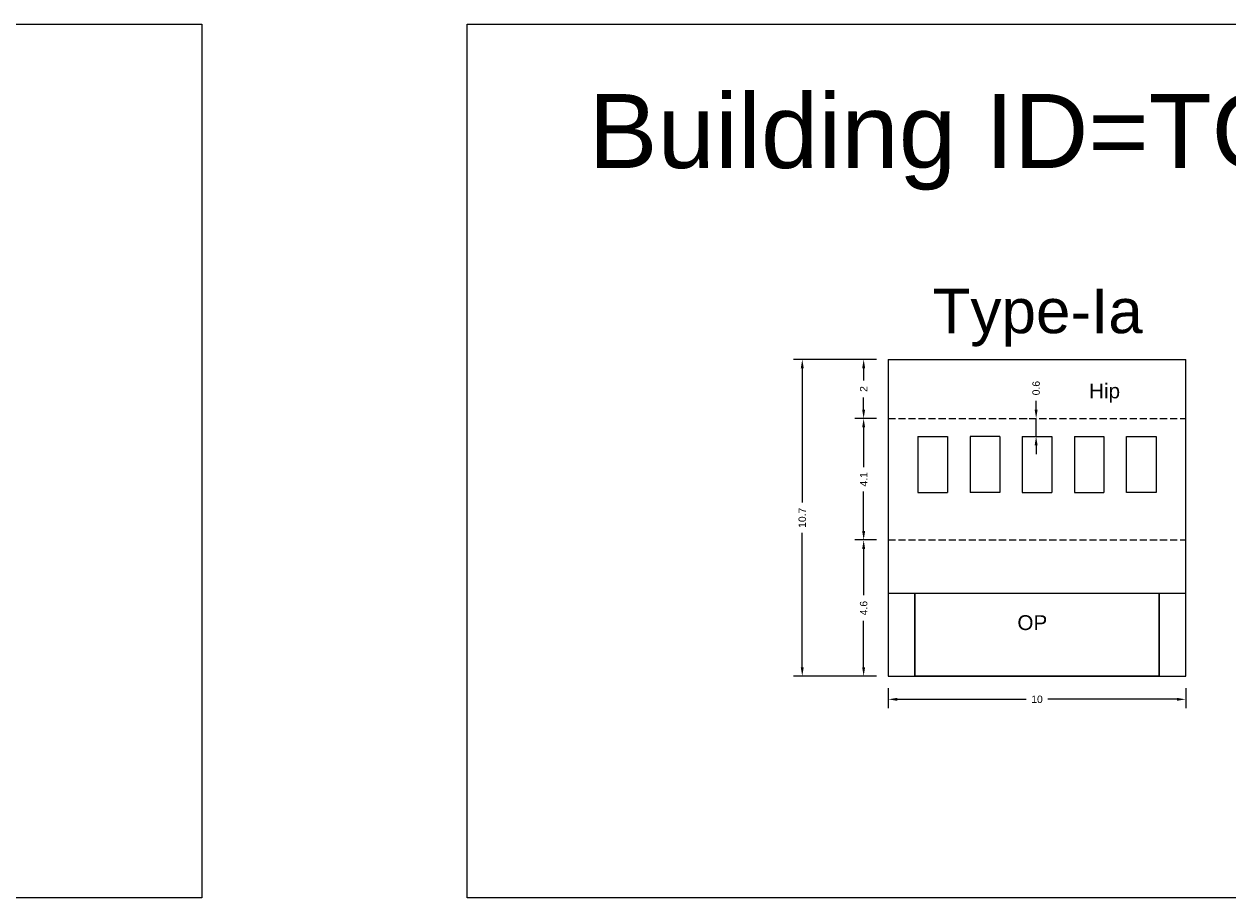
# Model space of a CAD drawing. Header units: metres. Extents: x 3416649 to 3417130, y -6713042 to -6712690.
# Tile 13 of 70: x 3416836 to 3416876, y -6713042 to -6713013. Entities that reach past the tile are written whole.
import ezdxf

# ---------------------------------------------------------------- set-up
doc = ezdxf.new("R2010")
doc.units = ezdxf.units.M
doc.linetypes.add('ACAD_ISO02W100', pattern=[15, 12, -3])
doc.layers.add('Dotted', color=7, linetype='ACAD_ISO02W100', plot=False)
doc.styles.get("Standard").update_dxf_attribs({"font": 'arial.ttf'})
doc.dimstyles.new('ISO-25', dxfattribs={"dimtxt": 0.25, "dimasz": 0.3, "dimexe": 0.3, "dimexo": 0.4, "dimgap": 0.2, "dimtad": 0, "dimdec": 1, "dimdsep": 46, "dimtxsty": 'Standard', "dimcen": 2.5, "dimadec": 0, "dimazin": 0, "dimtfac": 1, "dimtdec": 1, "dimtmove": 0, "dimatfit": 3, "dimfxl": 1, "dimarcsym": 0})

# ---------------------------------------------------------------- blocks, each defined once
blk = doc.blocks.new('*D591')
at = {"color": 0, "lineweight": -2, "transparency": 16777216}
for p, q in [((3416864.584, -6713030.218), (3416863.851, -6713030.218)), ((3416864.151, -6713030.518), (3416864.151, -6713032.085)), ((3416864.151, -6713034.518), (3416864.151, -6713032.95)), ((3416864.584, -6713034.818), (3416863.851, -6713034.818))]:
    blk.add_line(p, q, dxfattribs=at)
at = {"color": 0, "transparency": 16777216}
for points in [[(3416864.101, -6713030.518), (3416864.201, -6713030.518), (3416864.151, -6713030.218)], [(3416864.101, -6713034.518), (3416864.201, -6713034.518), (3416864.151, -6713034.818)]]:
    blk.add_solid(points, dxfattribs=at)
at = {"layer": 'Defpoints', "color": 0, "transparency": 16777216}
for p in [(3416864.151, -6713030.218), (3416864.984, -6713030.218), (3416864.984, -6713034.818)]:
    blk.add_point(p, dxfattribs=at)
at = {"color": 0, "transparency": 16777216, "insert": (3416864.151, -6713032.518), "char_height": 0.25, "attachment_point": 5, "rotation": 90}
blk.add_mtext('4.6', dxfattribs=at)
blk = doc.blocks.new('*D592')
at = {"color": 0, "lineweight": -2, "transparency": 16777216}
for p, q in [((3416864.584, -6713026.118), (3416863.851, -6713026.118)), ((3416864.151, -6713026.418), (3416864.151, -6713027.759)), ((3416864.151, -6713029.918), (3416864.151, -6713028.576)), ((3416864.584, -6713030.218), (3416863.851, -6713030.218))]:
    blk.add_line(p, q, dxfattribs=at)
at = {"color": 0, "transparency": 16777216}
for points in [[(3416864.101, -6713026.418), (3416864.201, -6713026.418), (3416864.151, -6713026.118)], [(3416864.101, -6713029.918), (3416864.201, -6713029.918), (3416864.151, -6713030.218)]]:
    blk.add_solid(points, dxfattribs=at)
at = {"layer": 'Defpoints', "color": 0, "transparency": 16777216}
for p in [(3416864.151, -6713026.118), (3416864.984, -6713026.118), (3416864.984, -6713030.218)]:
    blk.add_point(p, dxfattribs=at)
at = {"color": 0, "transparency": 16777216, "insert": (3416864.151, -6713028.168), "char_height": 0.25, "attachment_point": 5, "rotation": 90}
blk.add_mtext('4.1', dxfattribs=at)
blk = doc.blocks.new('*D593')
at = {"color": 0, "lineweight": -2, "transparency": 16777216}
for p, q in [((3416864.584, -6713024.118), (3416861.777, -6713024.118)), ((3416862.077, -6713024.418), (3416862.077, -6713028.955)), ((3416862.077, -6713034.518), (3416862.077, -6713029.981)), ((3416864.584, -6713034.818), (3416861.777, -6713034.818))]:
    blk.add_line(p, q, dxfattribs=at)
at = {"color": 0, "transparency": 16777216}
for points in [[(3416862.027, -6713024.418), (3416862.127, -6713024.418), (3416862.077, -6713024.118)], [(3416862.027, -6713034.518), (3416862.127, -6713034.518), (3416862.077, -6713034.818)]]:
    blk.add_solid(points, dxfattribs=at)
at = {"layer": 'Defpoints', "color": 0, "transparency": 16777216}
for p in [(3416862.077, -6713024.118), (3416864.984, -6713024.118), (3416864.984, -6713034.818)]:
    blk.add_point(p, dxfattribs=at)
at = {"color": 0, "transparency": 16777216, "insert": (3416862.077, -6713029.468), "char_height": 0.25, "attachment_point": 5, "rotation": 90}
blk.add_mtext('10.7', dxfattribs=at)
blk = doc.blocks.new('*D594')
at = {"color": 0, "lineweight": -2, "transparency": 16777216}
for p, q in [((3416864.584, -6713024.118), (3416863.851, -6713024.118)), ((3416864.151, -6713024.418), (3416864.151, -6713024.835)), ((3416864.151, -6713025.818), (3416864.151, -6713025.401)), ((3416864.584, -6713026.118), (3416863.851, -6713026.118))]:
    blk.add_line(p, q, dxfattribs=at)
at = {"color": 0, "transparency": 16777216}
for points in [[(3416864.101, -6713024.418), (3416864.201, -6713024.418), (3416864.151, -6713024.118)], [(3416864.101, -6713025.818), (3416864.201, -6713025.818), (3416864.151, -6713026.118)]]:
    blk.add_solid(points, dxfattribs=at)
at = {"layer": 'Defpoints', "color": 0, "transparency": 16777216}
for p in [(3416864.151, -6713024.118), (3416864.984, -6713024.118), (3416864.984, -6713026.118)]:
    blk.add_point(p, dxfattribs=at)
at = {"color": 0, "transparency": 16777216, "insert": (3416864.151, -6713025.118), "char_height": 0.25, "attachment_point": 5, "rotation": 90}
blk.add_mtext('2', dxfattribs=at)
blk = doc.blocks.new('*D595')
at = {"color": 0, "lineweight": -2, "transparency": 16777216}
for p, q in [((3416864.984, -6713035.218), (3416864.984, -6713035.898)), ((3416875.034, -6713035.218), (3416875.034, -6713035.898)), ((3416865.284, -6713035.598), (3416869.643, -6713035.598)), ((3416874.734, -6713035.598), (3416870.376, -6713035.598))]:
    blk.add_line(p, q, dxfattribs=at)
at = {"color": 0, "transparency": 16777216}
for points in [[(3416865.284, -6713035.548), (3416865.284, -6713035.648), (3416864.984, -6713035.598)], [(3416874.734, -6713035.548), (3416874.734, -6713035.648), (3416875.034, -6713035.598)]]:
    blk.add_solid(points, dxfattribs=at)
at = {"layer": 'Defpoints', "color": 0, "transparency": 16777216}
for p in [(3416864.984, -6713034.818), (3416875.034, -6713034.818), (3416875.034, -6713035.598)]:
    blk.add_point(p, dxfattribs=at)
at = {"color": 0, "transparency": 16777216, "insert": (3416870.009, -6713035.598), "char_height": 0.25, "attachment_point": 5}
blk.add_mtext('10', dxfattribs=at)
blk = doc.blocks.new('*D596')
at = {"color": 0, "lineweight": -2, "transparency": 16777216}
for p, q in [((3416869.979, -6713025.818), (3416869.979, -6713025.518)), ((3416869.609, -6713026.118), (3416869.679, -6713026.118)), ((3416869.979, -6713026.718), (3416869.979, -6713026.118)), ((3416869.609, -6713026.718), (3416869.679, -6713026.718)), ((3416869.979, -6713027.018), (3416869.979, -6713027.318))]:
    blk.add_line(p, q, dxfattribs=at)
at = {"color": 0, "transparency": 16777216}
for points in [[(3416869.929, -6713025.818), (3416870.029, -6713025.818), (3416869.979, -6713026.118)], [(3416869.929, -6713027.018), (3416870.029, -6713027.018), (3416869.979, -6713026.718)]]:
    blk.add_solid(points, dxfattribs=at)
at = {"layer": 'Defpoints', "color": 0, "transparency": 16777216}
for p in [(3416869.979, -6713026.118), (3416870.009, -6713026.118), (3416870.009, -6713026.718)]:
    blk.add_point(p, dxfattribs=at)
at = {"color": 0, "transparency": 16777216, "insert": (3416869.979, -6713025.09), "char_height": 0.25, "attachment_point": 5, "rotation": 90}
blk.add_mtext('0.6', dxfattribs=at)

msp = doc.modelspace()

# ---------------------------------------------------------------- linework, layer by layer
for points in [[(3416802.72, -6713012.797), (3416841.791, -6713012.797), (3416841.791, -6713042.304), (3416802.72, -6713042.304)], [(3416850.751, -6713012.797), (3416891.337, -6713012.797), (3416891.337, -6713042.304), (3416850.751, -6713042.304)], [(3416874.034, -6713026.718), (3416874.034, -6713028.618), (3416873.034, -6713028.618), (3416873.034, -6713026.718)], [(3416874.134, -6713034.818), (3416865.884, -6713034.818), (3416865.884, -6713032.018), (3416874.134, -6713032.018)]]:
    msp.add_lwpolyline(points, close=True)
for points in [[(3416864.984, -6713024.118), (3416875.034, -6713024.118)], [(3416864.984, -6713024.118), (3416864.984, -6713034.818)], [(3416875.034, -6713034.818), (3416875.034, -6713024.118)], [(3416865.984, -6713026.718), (3416866.984, -6713026.718)], [(3416865.984, -6713026.718), (3416865.984, -6713028.618)], [(3416866.984, -6713026.718), (3416866.984, -6713028.618)], [(3416868.747, -6713026.718), (3416867.747, -6713026.718)], [(3416867.747, -6713026.718), (3416867.747, -6713028.618)], [(3416868.747, -6713026.718), (3416868.747, -6713028.618)], [(3416869.509, -6713026.718), (3416869.509, -6713028.618)], [(3416869.509, -6713026.718), (3416870.509, -6713026.718)], [(3416870.509, -6713026.718), (3416870.509, -6713028.618)], [(3416871.272, -6713026.718), (3416872.272, -6713026.718)], [(3416871.272, -6713026.718), (3416871.272, -6713028.618)], [(3416872.272, -6713026.718), (3416872.272, -6713028.618)], [(3416865.984, -6713028.618), (3416866.984, -6713028.618)], [(3416868.747, -6713028.618), (3416867.747, -6713028.618)], [(3416869.509, -6713028.618), (3416870.509, -6713028.618)], [(3416871.272, -6713028.618), (3416872.272, -6713028.618)], [(3416864.984, -6713032.018), (3416875.034, -6713032.018)], [(3416865.884, -6713032.018), (3416865.884, -6713034.818)], [(3416874.134, -6713034.818), (3416874.134, -6713032.018)], [(3416864.984, -6713034.818), (3416875.034, -6713034.818)]]:
    msp.add_lwpolyline(points)
at = {"layer": 'Dotted', "ltscale": 0.02}
for points in [[(3416864.984, -6713026.118), (3416875.034, -6713026.118)], [(3416864.984, -6713030.218), (3416875.034, -6713030.218)]]:
    msp.add_lwpolyline(points, dxfattribs=at)

# ---------------------------------------------------------------- texts
for s, width, heights, insert, char_height, attachment_point in [('Building ID=TO-75', 67.86454, [0.517], (3416854.856, -6713015.158), 2.5, 1), ('Type-Ia ', 9.99112, [0.517], (3416866.48, -6713021.734), 1.5, 1), ('Hip', 67.86454, [0], (3416872.815, -6713024.935), 0.5, 3), ('OP', 67.86454, [0], (3416869.346, -6713032.758), 0.5, 1)]:
    msp.add_mtext_dynamic_manual_height_columns(s, width=width, gutter_width=12.5, heights=heights, dxfattribs=dict(insert=insert, char_height=char_height, attachment_point=attachment_point))

# ---------------------------------------------------------------- dimensions: what is measured, and where the dimension line sits
for base, p1, p2, picture, middle in [((3416862.077, -6713024.118), (3416864.984, -6713034.818), (3416864.984, -6713024.118), '*D593', (3416862.077, -6713029.468)), ((3416864.151, -6713024.118), (3416864.984, -6713026.118), (3416864.984, -6713024.118), '*D594', (3416864.151, -6713025.118)), ((3416869.979, -6713026.118), (3416870.009, -6713026.718), (3416870.009, -6713026.118), '*D596', (3416869.979, -6713025.09)), ((3416864.151, -6713026.118), (3416864.984, -6713030.218), (3416864.984, -6713026.118), '*D592', (3416864.151, -6713028.168)), ((3416864.151, -6713030.218), (3416864.984, -6713034.818), (3416864.984, -6713030.218), '*D591', (3416864.151, -6713032.518))]:
    dim = msp.add_linear_dim(base=base, p1=p1, p2=p2, angle=90, dimstyle='ISO-25')
    dim.commit()
    dim.dimension.update_dxf_attribs({"geometry": picture, "text_midpoint": middle})
dim = msp.add_linear_dim(base=(3416875.034446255, -6713035.598289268), p1=(3416864.984446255, -6713034.817856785), p2=(3416875.034446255, -6713034.817856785), dimstyle='ISO-25')
dim.commit()
dim.dimension.update_dxf_attribs({"geometry": '*D595', "text_midpoint": (3416870.009446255, -6713035.598289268)})

doc.saveas('drawing.dxf')
